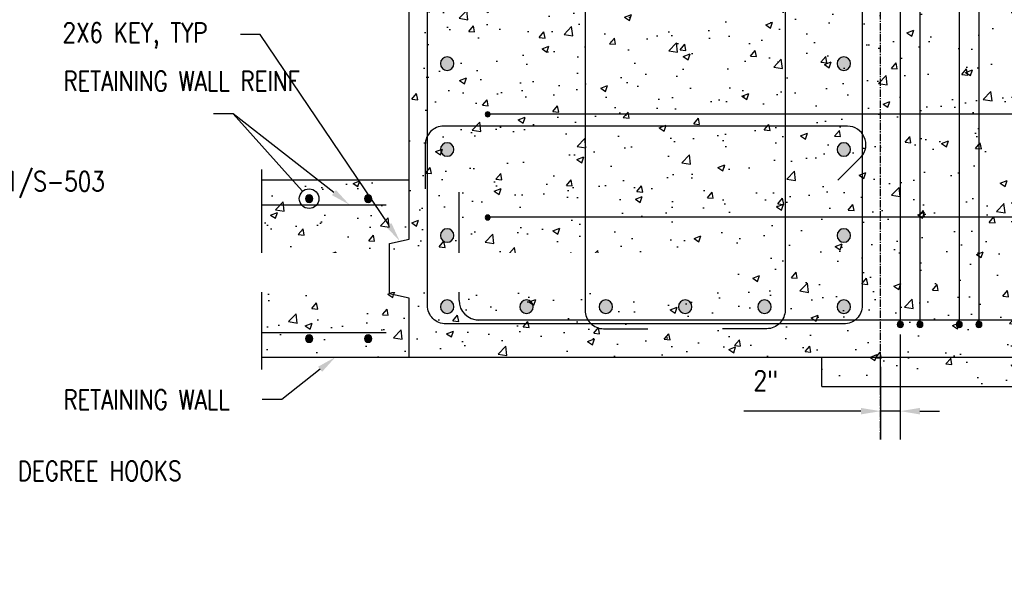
# Model space of a CAD drawing. Header units: inches. Extents: x 73 to 1688, y 720 to 938.
# Tile 31 of 34: x 965 to 1065, y 816 to 875. Entities that reach past the tile are written whole.
import ezdxf
from ezdxf import colors
from ezdxf.entities.mleader import LeaderData, LeaderLine
from ezdxf.math import Vec2, Vec3

# ---------------------------------------------------------------- set-up
doc = ezdxf.new("R2010")
doc.units = ezdxf.units.IN
doc.header["$MEASUREMENT"] = 0
doc.linetypes.add('CENTER2', pattern=[1.125, 0.75, -0.125, 0.125, -0.125])
for name, color, linetype in [('A-DETL', 3, 'Continuous'), ('A-DETL-GENF', 3, 'Continuous'), ('A-DETL-MEDM', 3, 'Continuous'), ('A-DETL-WIDE', 5, 'Continuous'), ('A-WALL', 4, 'Continuous'), ('A-WALL-PATT', 8, 'Continuous'), ('S-ANNO-DIMS', 1, 'Continuous'), ('S-ANNO-NOTE', 2, 'Continuous'), ('S-BEAM', 13, 'Continuous'), ('S-COLS', 53, 'Continuous'), ('S-DETL-HVY', 4, 'Continuous'), ('S-GRID', 1, 'CENTER2')]:
    doc.layers.add(name, color=color, linetype=linetype)
doc.styles.add('Annotative', font='romans.shx', dxfattribs={"width": 0.8, "height": 0.125})
doc.dimstyles.new('Annotative', dxfattribs={"dimscale": 0, "dimtxt": 0.125, "dimasz": 0.125, "dimexe": 0.18, "dimexo": 0.0625, "dimgap": 0.09, "dimtad": 1, "dimdec": 3, "dimzin": 3, "dimdsep": 46, "dimlunit": 4, "dimtxsty": 'Annotative', "dimcen": 0.09, "dimclrt": 2, "dimazin": 2, "dimtfac": 1, "dimtdec": 3, "dimtmove": 0, "dimatfit": 0, "dimfxl": 1, "dimtfill": 1, "dimfrac": 2, "dimtolj": 1, "dimtzin": 0, "dimarcsym": 0})
pattern_1 = [(50, (0, 0), (7.172602, -0.627521), [0.75, -8.25]), (355, (0, 0), (-1.387513, 7.52192), [0.6, -6.6]), (100.45144, (0.598, -0.052), (5.78509, 6.8944), [0.637402, -7.01142]), (46.1842, (0, 2), (10.672413, -1.655193), [1.125, -12.375]), (96.6356, (0.889, 1.862), (9.34662, 9.741186), [0.9561, -10.51714]), (351.1842, (0, 2), (9.34662, 9.74119), [0.9, -9.9]), (21, (1, 1.5), (5.96907, -4.02619), [0.75, -8.25]), (326, (1, 1.5), (2.433153, 7.2515), [0.6, -6.6]), (71.45144, (1.4974, 1.1645), (8.402224, 3.22531), [0.637402, -7.01142]), (37.5, (0, 0), (0.1215986, 3.3289385), [0, -6.52, 0, -6.7, 0, -6.625]), (7.5, (0, 0), (2.630695, 3.944117), [0, -3.82, 0, -6.37, 0, -2.525]), (327.5, (-2.23, 0), (5.3382244, -0.2255487), [0, -2.5, 0, -7.8, 0, -10.35]), (317.5, (-3.23, 0), (5.831862, 1.00105), [0, -3.25, 0, -5.18, 0, -7.35])]

# ---------------------------------------------------------------- blocks, each defined once
blk = doc.blocks.new('Reinforcing Bar Section_USACE - __11-1185627-PILASTER CORNER THRU HEADER BEAM')
at = {"layer": 'A-DETL-GENF'}
blk.add_hatch(color=256, dxfattribs=at).paths.add_polyline_path([(245.17, 887.41), (245.48, 887.41), (245.76, 887.54), (245.95, 887.78), (246.01, 888.08), (245.95, 888.38), (245.76, 888.62), (245.48, 888.75), (245.17, 888.75), (244.9, 888.62), (244.71, 888.38), (244.64, 888.08), (244.71, 887.78), (244.9, 887.54)])
for start, end in [(0, 180), (180, 0)]:
    blk.add_arc((245.33, 888.08), 0.688, start, end, dxfattribs=at)
blk = doc.blocks.new('Reinforcing Bar Section_USACE - __6-1491246-PILASTER CORNER THRU HEADER BEAM')
at = {"layer": 'A-DETL-GENF'}
blk.add_hatch(color=256, dxfattribs=at).paths.add_polyline_path([(196.81, 842.97), (196.98, 842.97), (197.13, 843.04), (197.24, 843.17), (197.27, 843.33), (197.24, 843.49), (197.13, 843.62), (196.98, 843.7), (196.81, 843.7), (196.66, 843.62), (196.56, 843.49), (196.52, 843.33), (196.56, 843.17), (196.66, 843.04)])
for start, end in [(0, 180), (180, 0)]:
    blk.add_arc((196.9, 843.33), 0.375, start, end, dxfattribs=at)
blk = doc.blocks.new('Reinforcing Bar Section_USACE - __6-1581488-PILASTER CORNER THRU HEADER BEAM')
at = {"layer": 'A-DETL-GENF'}
blk.add_hatch(color=256, dxfattribs=at).paths.add_polyline_path([(196.81, 834.72), (196.98, 834.72), (197.13, 834.79), (197.24, 834.92), (197.27, 835.08), (197.24, 835.24), (197.13, 835.37), (196.98, 835.45), (196.81, 835.45), (196.66, 835.37), (196.56, 835.24), (196.52, 835.08), (196.56, 834.92), (196.66, 834.79)])
for start, end in [(0, 180), (180, 0)]:
    blk.add_arc((196.9, 835.08), 0.375, start, end, dxfattribs=at)
blk = doc.blocks.new('Reinforcing Bar Section_USACE - __5-599893-PILASTER CORNER THRU HEADER BEAM')
at = {"layer": 'A-DETL-GENF'}
blk.add_hatch(color=256, dxfattribs=at).paths.add_polyline_path([(253.08, 836.21), (253.21, 836.24), (253.32, 836.32), (253.38, 836.45), (253.38, 836.59), (253.32, 836.71), (253.21, 836.8), (253.08, 836.83), (252.94, 836.8), (252.83, 836.71), (252.77, 836.59), (252.77, 836.45), (252.83, 836.32), (252.94, 836.24)])
for radius, start, end in [(0.313, 90, 270), (0.312, 270, 90)]:
    blk.add_arc((253.08, 836.52), radius, start, end, dxfattribs=at)
blk = doc.blocks.new('Reinforcing Bar Section_USACE - __4-579026-PILASTER CORNER THRU HEADER BEAM')
at = {"layer": 'A-DETL-GENF'}
blk.add_hatch(color=256, dxfattribs=at).paths.add_polyline_path([(209.12, 878.67), (209.22, 878.72), (209.29, 878.8), (209.32, 878.91), (209.29, 879.02), (209.22, 879.11), (209.12, 879.16), (209.01, 879.16), (208.91, 879.11), (208.84, 879.02), (208.82, 878.91), (208.84, 878.8), (208.91, 878.72), (209.01, 878.67)])
for start, end in [(0, 180), (180, 0)]:
    blk.add_arc((209.07, 878.91), 0.25, start, end, dxfattribs=at)
blk = doc.blocks.new('Break Line - Break Line-2021338-PILASTER CORNER THRU HEADER BEAM')
at = {"layer": 'A-DETL-MEDM', "lineweight": -3}
for p, q in [((186.08, 840.21), (186.08, 849.29)), ((187.58, 839.71), (186.08, 840.21)), ((184.58, 838.71), (187.58, 839.71)), ((186.08, 838.21), (184.58, 838.71)), ((186.08, 828.94), (186.08, 838.21))]:
    blk.add_line(p, q, dxfattribs=at)
blk = doc.blocks.new('*D53')
at = {"layer": 'Defpoints', "color": 0, "transparency": 16777216}
for p in [(1012.2, 880.69), (1012.2, 875.5), (1004.21, 873.52)]:
    blk.add_point(p, dxfattribs=at)
at = {"layer": 'S-ANNO-DIMS', "color": 0, "lineweight": -2, "transparency": 16777216}
for p, q in [((1004.21, 874.52), (1004.21, 883.57)), ((1012.2, 876.5), (1012.2, 883.57)), ((1002.21, 880.69), (986.09, 880.69)), ((1012.2, 880.69), (1004.21, 880.69)), ((1014.2, 880.69), (1016.2, 880.69))]:
    blk.add_line(p, q, dxfattribs=at)
at = {"layer": 'S-ANNO-DIMS', "color": 0, "transparency": 16777216}
for points in [[(1002.21, 881.02), (1002.21, 880.36), (1004.21, 880.69)], [(1014.2, 881.02), (1014.2, 880.36), (1012.2, 880.69)]]:
    blk.add_solid(points, dxfattribs=at)
at = {"layer": 'S-ANNO-DIMS', "color": 2, "lineweight": -3, "transparency": 16777216, "insert": (991.76, 883.46), "char_height": 2, "width": 12.9956, "attachment_point": 5, "line_spacing_factor": 0.983083, "style": 'Annotative', "bg_fill": 3, "box_fill_scale": 1.25, "bg_fill_color": 256, "bg_fill_true_color": 13158600, "bg_fill_transparency": 0}
blk.add_mtext('\\A1;8" MAX', dxfattribs=at)
blk = doc.blocks.new('_DotBlank')
at = {"color": 0, "linetype": 'ByBlock', "lineweight": -2}
blk.add_line((-0.5, 0), (-1, 0), dxfattribs=at)
blk.add_circle((0, 0), 0.5, dxfattribs=at)
blk = doc.blocks.new('Reinforcing Bend Type T9_USACE - _6-1400937-PILASTER CORNER PLAN')
at = {"lineweight": -3}
blk.add_lwpolyline([(224.5, 887.39), (222.12, 889.77, 0.646084), (219, 888.36), (219, 873.83), (219, 837.97, 0.414214), (220.87, 836.09), (225.38, 836.09)], format="xyb", dxfattribs=at)
blk = doc.blocks.new('Reinforcing Bend Type T1_USACE - _6-1581527-PILASTER CORNER PLAN')
at = {"lineweight": -3}
blk.add_line((241.7, 886.98), (244.04, 889.32), dxfattribs=at)
for points in [[(244.05, 889.33, -0.655401), (247.2, 887.96), (247.2, 838.46, -0.414214), (245.33, 836.58), (204.83, 836.58, -0.414214), (202.95, 838.46), (202.95, 887.96, -0.414214), (204.83, 889.83), (245.26, 889.83)], [(244.36, 884.34), (246.74, 886.73, 0.1764), (247.2, 887.93, 0.017511)]]:
    blk.add_lwpolyline(points, format="xyb", dxfattribs=at)
blk = doc.blocks.new('Reinforcing Bend Type T9_USACE - _6-1282184-PILASTER CORNER PLAN')
at = {"lineweight": -3}
blk.add_lwpolyline([(244.73, 851.21), (247.11, 853.59, 0.646084), (245.7, 856.71), (204.59, 856.71, 0.414214), (202.72, 854.83), (202.72, 850.33)], format="xyb", dxfattribs=at)
blk = doc.blocks.new('*D100')
at = {"layer": 'Defpoints', "color": 0, "transparency": 16777216}
for p in [(1054.21, 843.85), (1052.21, 840.54), (1054.21, 835.03)]:
    blk.add_point(p, dxfattribs=at)
at = {"layer": 'S-ANNO-DIMS', "color": 0, "lineweight": -2, "transparency": 16777216}
for p, q in [((1054.21, 842.85), (1054.21, 832.15)), ((1052.21, 839.54), (1052.21, 832.15)), ((1050.21, 835.03), (1038.29, 835.03)), ((1054.21, 835.03), (1052.21, 835.03)), ((1056.21, 835.03), (1058.21, 835.03))]:
    blk.add_line(p, q, dxfattribs=at)
at = {"layer": 'S-ANNO-DIMS', "color": 0, "transparency": 16777216}
for points in [[(1050.21, 835.36), (1050.21, 834.7), (1052.21, 835.03)], [(1056.21, 835.36), (1056.21, 834.7), (1054.21, 835.03)]]:
    blk.add_solid(points, dxfattribs=at)
at = {"layer": 'S-ANNO-DIMS', "color": 2, "lineweight": -3, "transparency": 16777216, "insert": (1039.28, 839.14), "char_height": 2, "width": 3.1065, "attachment_point": 1, "line_spacing_factor": 0.983083, "style": 'Annotative', "bg_fill": 3, "box_fill_scale": 1.25, "bg_fill_color": 256, "bg_fill_true_color": 13158600, "bg_fill_transparency": 0}
blk.add_mtext('\\A1;2"', dxfattribs=at)

msp = doc.modelspace()

# ---------------------------------------------------------------- hatches: boundary and pattern name
at = {"layer": 'A-WALL-PATT', "lineweight": -3}
h = msp.add_hatch(dxfattribs=at)
h.set_pattern_fill('AR-CONC', color=256, style=0)
h.set_pattern_definition(pattern_1)
h.paths.add_polyline_path([(1044.2121, 900.5393), (1043.8921, 902.0393), (1040.5321, 902.0393), (1040.2121, 900.5393), (1004.2121, 900.5393), (1004.2121, 858.5393), (1004.2121, 852.5393), (1002.2121, 852.1126), (1002.2121, 846.9659), (1004.2121, 846.5393), (1004.2121, 840.5393), (1104.2121, 840.5393), (1104.2121, 866.7678), (1105.7121, 867.2678), (1102.7121, 868.2678), (1104.2121, 868.7678), (1104.2121, 900.5393)])
h = msp.add_hatch(dxfattribs=at)
h.set_pattern_fill('AR-CONC', color=256, style=0)
h.set_pattern_definition(pattern_1)
h.paths.add_polyline_path([(1002.2121, 852.1126), (1004.2121, 852.5393), (1004.2121, 858.5393), (989.2121, 858.5393), (989.2121, 850.5393), (990.7121, 850.0393), (987.7121, 849.0393), (989.2121, 848.5393), (989.2121, 840.5393), (1004.2121, 840.5393), (1004.2121, 846.5393), (1002.2121, 846.9659)])
h = msp.add_hatch(dxfattribs=at)
h.set_pattern_fill('AR-CONC', color=256, style=0)
h.set_pattern_definition(pattern_1)
h.paths.add_polyline_path([(1104.2121, 840.5393), (1052.2121, 840.5393), (1052.2121, 837.5393), (1104.2121, 837.5393)])
h.paths.add_polyline_path([(1052.2121, 840.5393), (1046.2121, 840.5393), (1046.2121, 837.5393), (1052.2121, 837.5393)])

# ---------------------------------------------------------------- linework, layer by layer
at = {"layer": 'A-DETL', "lineweight": -3}
for p, q in [((1104.2121, 865.2678), (1012.4472, 865.2678)), ((1009.2958, 846.3108), (1009.2958, 857.3108)), ((989.2121, 856.0478), (1001.884, 856.0478)), ((1104.2121, 854.7678), (1012.4472, 854.7678)), ((1104.2121, 844.3108), (1011.0458, 844.3108)), ((989.2121, 843.0307), (1001.884, 843.0307))]:
    msp.add_line(p, q, dxfattribs=at)
msp.add_arc((1011.2958, 846.3108), 2, 180, 270, dxfattribs=at)
at = {"layer": 'A-DETL-WIDE', "lineweight": -3}
for p, q in [((1054.2121, 897.2268), (1054.2121, 844.1643)), ((1056.2121, 897.2268), (1056.2121, 844.1643)), ((1060.2121, 897.2268), (1060.2121, 844.1643)), ((1062.2121, 897.2268), (1062.2121, 844.1643))]:
    msp.add_line(p, q, dxfattribs=at)
at = {"layer": 'A-WALL', "lineweight": -3}
for p, q in [((1004.2121, 858.5393), (1004.2121, 900.5393)), ((1004.2121, 840.5393), (1104.2121, 840.5393))]:
    msp.add_line(p, q, dxfattribs=at)
at = {"layer": 'S-BEAM', "lineweight": -3}
for p, q in [((1052.2121, 840.5393), (1104.2121, 840.5393)), ((1046.2121, 837.5393), (1104.2121, 837.5393))]:
    msp.add_line(p, q, dxfattribs=at)
at = {"layer": 'S-COLS', "lineweight": -3}
msp.add_line((1004.2121, 840.5393), (1052.2121, 840.5393), dxfattribs=at)
at = {"layer": 'S-GRID', "lineweight": -3}
msp.add_line((1052.2121, 832.151), (1052.2121, 924.6807), dxfattribs=at)

# ---------------------------------------------------------------- block references
at = {"layer": 'A-DETL-GENF', "lineweight": -3}
for name, p in [('Reinforcing Bar Section_USACE - __11-1185627-PILASTER CORNER THRU HEADER BEAM', (762.7597, -17.6667)), ('Reinforcing Bar Section_USACE - __11-1185627-PILASTER CORNER THRU HEADER BEAM', (803.1347, -17.6667)), ('Reinforcing Bar Section_USACE - __4-579026-PILASTER CORNER THRU HEADER BEAM', (803.1347, -13.6667)), ('Reinforcing Bar Section_USACE - __11-1185627-PILASTER CORNER THRU HEADER BEAM', (762.7597, -26.4167)), ('Reinforcing Bar Section_USACE - __11-1185627-PILASTER CORNER THRU HEADER BEAM', (803.1347, -26.4167)), ('Break Line - Break Line-2021338-PILASTER CORNER THRU HEADER BEAM', (803.1347, 10.3333)), ('Reinforcing Bar Section_USACE - __6-1491246-PILASTER CORNER THRU HEADER BEAM', (797.1347, 13.3333)), ('Reinforcing Bar Section_USACE - __6-1491246-PILASTER CORNER THRU HEADER BEAM', (803.1347, 13.3333)), ('Reinforcing Bar Section_USACE - __4-579026-PILASTER CORNER THRU HEADER BEAM', (803.1347, -24.1667)), ('Reinforcing Bar Section_USACE - __11-1185627-PILASTER CORNER THRU HEADER BEAM', (762.7597, -35.1667)), ('Reinforcing Bar Section_USACE - __11-1185627-PILASTER CORNER THRU HEADER BEAM', (803.1347, -35.1667)), ('Reinforcing Bar Section_USACE - __11-1185627-PILASTER CORNER THRU HEADER BEAM', (762.7597, -42.4167)), ('Reinforcing Bar Section_USACE - __11-1185627-PILASTER CORNER THRU HEADER BEAM', (770.8347, -42.4167)), ('Reinforcing Bar Section_USACE - __11-1185627-PILASTER CORNER THRU HEADER BEAM', (778.9097, -42.4167)), ('Reinforcing Bar Section_USACE - __11-1185627-PILASTER CORNER THRU HEADER BEAM', (786.9847, -42.4167)), ('Reinforcing Bar Section_USACE - __11-1185627-PILASTER CORNER THRU HEADER BEAM', (795.0597, -42.4167)), ('Reinforcing Bar Section_USACE - __11-1185627-PILASTER CORNER THRU HEADER BEAM', (803.1347, -42.4167)), ('Reinforcing Bar Section_USACE - __5-599893-PILASTER CORNER THRU HEADER BEAM', (801.1347, 7.3333)), ('Reinforcing Bar Section_USACE - __5-599893-PILASTER CORNER THRU HEADER BEAM', (803.1347, 7.3333)), ('Reinforcing Bar Section_USACE - __5-599893-PILASTER CORNER THRU HEADER BEAM', (807.1347, 7.3333)), ('Reinforcing Bar Section_USACE - __5-599893-PILASTER CORNER THRU HEADER BEAM', (809.1347, 7.3333)), ('Reinforcing Bar Section_USACE - __6-1581488-PILASTER CORNER THRU HEADER BEAM', (797.1347, 7.3333)), ('Reinforcing Bar Section_USACE - __6-1581488-PILASTER CORNER THRU HEADER BEAM', (803.1347, 7.3333))]:
    msp.add_blockref(name, p, dxfattribs=at)
at = {"layer": 'S-DETL-HVY', "lineweight": -3}
msp.add_blockref('Reinforcing Bend Type T9_USACE - _6-1282184-PILASTER CORNER PLAN', (803.1347, 7.3333), dxfattribs=at)

# ---------------------------------------------------------------- leaders
at = {"layer": 'S-ANNO-NOTE', "lineweight": -3}
ml = msp.add_multileader_mtext('Standard', dxfattribs=at)
ml.set_content('RETAINING WALL REINF', color=256, style='Annotative')
ml.set_leader_properties(color=1, linetype='ByLayer', lineweight=-1)
ml.build(insert=Vec2(0, 0))
ml.multileader.update_dxf_attribs({"text_left_attachment_type": 3, "text_right_attachment_type": 3, "dogleg_length": 0.125, "arrow_head_size": 2, "scale": 16})
ctx = ml.context
ctx.base_point, ctx.scale, ctx.char_height, ctx.arrow_head_size, ctx.landing_gap_size, ctx.plane_origin = Vec3(967.5649, 865.2941), 16, 2, 2, 1.44, Vec3(997.7583, 857.0229)
ctx.left_attachment, ctx.right_attachment = 3, 3
notes = []
notes.append((ctx, [(0, (1, 1, 0), (986.3115, 865.2941), (-1, 0), 2, [(1, [(998.1313, 856.0478)], 0, [])])]))
ctx.mtext.insert, ctx.mtext.width, ctx.mtext.flow_direction = Vec3(969.0049, 869.6275), 14.55587, 5
ml = msp.add_multileader_mtext('Standard', dxfattribs=at)
ml.set_content('', color=256, style='Annotative')
ml.set_leader_properties(color=1, lineweight=-1)
ml.set_arrow_properties(name='DOTBLANK')
ml.build(insert=Vec2(0, 0))
ml.multileader.update_dxf_attribs({"has_dogleg": 0, "text_right_attachment_type": 3, "dogleg_length": 0.125, "arrow_head_size": 2, "scale": 16})
ctx = ml.context
ctx.base_point, ctx.scale, ctx.char_height, ctx.arrow_head_size, ctx.landing_gap_size, ctx.plane_origin = Vec3(983.4315, 865.2941), 16, 2, 2, 1.44, Vec3(997.6885, 855.1103)
ctx.right_attachment = 3
notes.append((ctx, [(0, (1, 1, 0), (988.3115, 865.2941), (-1, 0), 2, [(0, [(994.0327, 856.6643)], 0, [])])]))
ctx.mtext.insert, ctx.mtext.flow_direction = Vec3(984.8715, 866.2941), 5
ml = msp.add_multileader_mtext('Standard', dxfattribs=at)
ml.set_content('\\pxt3.2,6.4,9.6,12.8,16,19.2,22.4,25.6,28.8,32,35.2,38.4,41.6,44.8,48,51.2,54.4,57.6,60.8,64,67.2,70.4,73.6,76.8,80,83.2,86.4,89.6,92.8,96,99.2,102.4;{\\C256;PARAPET BEAM SHEAR REINF REF B1/S-503}', color=256, style='Annotative')
ml.set_leader_properties(color=1, linetype='ByLayer', lineweight=-1)
ml.build(insert=Vec2(0, 0))
ml.multileader.update_dxf_attribs({"text_right_attachment_type": 3, "dogleg_length": 0.125, "arrow_head_size": 2, "scale": 16})
ctx = ml.context
ctx.base_point, ctx.scale, ctx.char_height, ctx.arrow_head_size, ctx.landing_gap_size, ctx.plane_origin = Vec3(923.0233, 858.0842), 16, 2, 2, 1.44, Vec3(915.8091, 864.4693)
ctx.right_attachment = 3
notes.append((ctx, [(0, (1, 1, 0), (921.0233, 858.0842), (1, 0), 2, [(0, [(913.8266, 864.4693)], 0, [])])]))
ctx.mtext.insert, ctx.mtext.width, ctx.mtext.flow_direction = Vec3(924.4633, 859.4175), 22.369374, 5
ml = msp.add_multileader_mtext('Standard', dxfattribs=at)
ml.set_content('\\pxt3.2,6.4,9.6,12.8,16,19.2,22.4,25.6,28.8,32,35.2,38.4,41.6,44.8,48,51.2,54.4,57.6,60.8,64,67.2,70.4,73.6,76.8,80,83.2,86.4,89.6,92.8,96,99.2,102.4;{\\C256;RETAINING WALL}', color=256, style='Annotative')
ml.set_leader_properties(color=1, linetype='ByLayer', lineweight=-1)
ml.build(insert=Vec2(0, 0))
ml.multileader.update_dxf_attribs({"text_left_attachment_type": 3, "text_right_attachment_type": 3, "dogleg_length": 0.125, "arrow_head_size": 2, "scale": 16})
ctx = ml.context
ctx.base_point, ctx.scale, ctx.char_height, ctx.arrow_head_size, ctx.landing_gap_size, ctx.plane_origin = Vec3(967.5649, 836.2069), 16, 2, 2, 1.44, Vec3(990.8463, 840.8383)
ctx.left_attachment, ctx.right_attachment = 3, 3
notes.append((ctx, [(1, (1, 1, 0), (991.2639, 836.2069), (-1, 0), 2, [(0, [(996.7121, 840.5393)], 0, [])])]))
ctx.mtext.insert, ctx.mtext.flow_direction = Vec3(969.0049, 837.2069), 5
ml = msp.add_multileader_mtext('Standard', dxfattribs=at)
ml.set_content('\\pxt3.2,6.4,9.6,12.8,16,19.2,22.4,25.6,28.8,32,35.2,38.4,41.6,44.8,48,51.2,54.4,57.6,60.8,64,67.2,70.4,73.6,76.8,80,83.2,86.4,89.6,92.8,96,99.2,102.4;{\\C256;RETAINING WALL}', color=256, style='Annotative')
ml.set_leader_properties(color=1, linetype='ByLayer', lineweight=-1)
ml.build(insert=Vec2(0, 0))
ml.multileader.update_dxf_attribs({"text_left_attachment_type": 3, "text_right_attachment_type": 3, "dogleg_length": 0.125, "arrow_head_size": 2, "scale": 16})
ctx = ml.context
ctx.base_point, ctx.scale, ctx.char_height, ctx.arrow_head_size, ctx.landing_gap_size, ctx.plane_origin = Vec3(802.7708, 826.4422), 16, 2, 2, 1.44, Vec3(818.844, 833.505)
ctx.left_attachment, ctx.right_attachment = 3, 3
notes.append((ctx, [(1, (1, 1, 0), (818.927, 826.4422), (-1, 0), 2, [(0, [(818.844, 833.2059)], 0, [])])]))
ctx.mtext.insert, ctx.mtext.width, ctx.mtext.flow_direction = Vec3(804.2108, 830.7755), 12.070297, 5
ml = msp.add_multileader_mtext('Standard', dxfattribs=at)
ml.set_content('(2) #6 VERT AND #3 HORIZ @ 8" OC', color=256, style='Annotative')
ml.set_leader_properties(color=1, linetype='ByLayer', lineweight=-1)
ml.build(insert=Vec2(0, 0))
ml.multileader.update_dxf_attribs({"text_right_attachment_type": 3, "dogleg_length": 0.125, "arrow_head_size": 2, "scale": 16})
ctx = ml.context
ctx.base_point, ctx.scale, ctx.char_height, ctx.arrow_head_size, ctx.landing_gap_size, ctx.plane_origin = Vec3(695.8409, 804.1947), 16, 2, 2, 1.44, Vec3(692.4534, 827.4414)
ctx.right_attachment = 3
notes.append((ctx, [(1, (1, 1, 0), (693.8409, 804.1947), (1, 0), 2, [(0, [(693.8409, 827.4414)], 0, [])])]))
ctx.mtext.insert, ctx.mtext.width, ctx.mtext.flow_direction = Vec3(697.2809, 805.1947), 29.231271, 5
for ctx, leaders in notes:
    for number, flags, end, landing, length, lines in leaders:
        leader = LeaderData()
        leader.index, (leader.has_last_leader_line, leader.has_dogleg_vector, leader.attachment_direction) = number, flags
        leader.last_leader_point, leader.dogleg_vector, leader.dogleg_length = Vec3(end), Vec3(landing), length
        for number, points, colour, breaks in lines:
            line = LeaderLine()
            line.index, line.vertices, line.color, line.breaks = number, Vec3.list(points), colors.encode_raw_color(colour), breaks
            leader.lines.append(line)
        ctx.leaders.append(leader)

# ---------------------------------------------------------------- next in the draw order: dimensions: what is measured, and where the dimension line sits
at = {"layer": 'S-ANNO-DIMS', "lineweight": -3}
dim = msp.add_linear_dim(base=(1012.2021, 880.6893), p1=(1004.2121, 873.5164), p2=(1012.2021, 875.4963), text='8" MAX', dimstyle='Annotative', override={"dimpost": '\\X'}, dxfattribs=at)
dim.commit()
dim.dimension.update_dxf_attribs({"geometry": '*D53', "text_midpoint": (991.7626, 880.6893), "dimtype": 160})

# ---------------------------------------------------------------- next in the draw order: leaders
at = {"layer": 'S-ANNO-NOTE', "lineweight": -3}
ml = msp.add_multileader_mtext('Standard', dxfattribs=at)
ml.set_content('\\pxt3.2,6.4,9.6,12.8,16,19.2,22.4,25.6,28.8,32,35.2,38.4,41.6,44.8,48,51.2,54.4,57.6,60.8,64,67.2,70.4,73.6,76.8,80,83.2,86.4,89.6,92.8,96,99.2,102.4;{\\C256;SLOPED RECESS FOR PLOW AT BOTTOM OF PILASTER}', color=256, style='Annotative')
ml.set_leader_properties(color=1, linetype='ByLayer', lineweight=-1)
ml.build(insert=Vec2(0, 0))
ml.multileader.update_dxf_attribs({"text_right_attachment_type": 3, "dogleg_length": 0.125, "arrow_head_size": 2, "scale": 16})
ctx = ml.context
ctx.base_point, ctx.scale, ctx.char_height, ctx.arrow_head_size, ctx.landing_gap_size, ctx.plane_origin = Vec3(717.9585, 849.1482), 16, 2, 2, 1.44, Vec3(716.4068, 846.1449)
ctx.right_attachment = 3
notes = []
notes.append((ctx, [(0, (1, 1, 0), (715.9585, 849.1482), (1, 0), 2, [(0, [(710.4755, 844.7811)], 0, [])])]))
ctx.mtext.insert, ctx.mtext.width, ctx.mtext.flow_direction = Vec3(719.3985, 850.1482), 19.821922, 5
ctx.mtext.has_bg_fill, ctx.mtext.bg_color, ctx.mtext.bg_scale_factor, ctx.mtext.bg_transparency, ctx.mtext.use_window_bg_color = 1, -1027028792, 1.5, 0, 1
for ctx, leaders in notes:
    for number, flags, end, landing, length, lines in leaders:
        leader = LeaderData()
        leader.index, (leader.has_last_leader_line, leader.has_dogleg_vector, leader.attachment_direction) = number, flags
        leader.last_leader_point, leader.dogleg_vector, leader.dogleg_length = Vec3(end), Vec3(landing), length
        for number, points, colour, breaks in lines:
            line = LeaderLine()
            line.index, line.vertices, line.color, line.breaks = number, Vec3.list(points), colors.encode_raw_color(colour), breaks
            leader.lines.append(line)
        ctx.leaders.append(leader)

# ---------------------------------------------------------------- next in the draw order: linework, layer by layer
at = {"layer": 'A-WALL', "lineweight": -3}
msp.add_lwpolyline([(989.2121, 840.5393), (1004.2121, 840.5393), (1004.2121, 846.5393), (1002.2121, 846.9659), (1002.2121, 852.1126), (1004.2121, 852.5393), (1004.2121, 858.5393), (989.2121, 858.5393)], dxfattribs=at)

# ---------------------------------------------------------------- next in the draw order: block references
at = {"layer": 'S-DETL-HVY', "lineweight": -3}
for name in ['Reinforcing Bend Type T1_USACE - _6-1581527-PILASTER CORNER PLAN', 'Reinforcing Bend Type T9_USACE - _6-1400937-PILASTER CORNER PLAN']:
    msp.add_blockref(name, (803.1347, 7.3333), dxfattribs=at)
at = {"layer": 'S-DETL-HVY', "lineweight": -3, "xscale": -1}
msp.add_blockref('Reinforcing Bend Type T9_USACE - _6-1400937-PILASTER CORNER PLAN', (1261.4895, 7.3333), dxfattribs=at)

# ---------------------------------------------------------------- next in the draw order: leaders
at = {"layer": 'S-ANNO-NOTE', "lineweight": -3}
ml = msp.add_multileader_mtext('Standard', dxfattribs=at)
ml.set_content('\\pxt3.2,6.4,9.6,12.8,16,19.2,22.4,25.6,28.8,32,35.2,38.4,41.6,44.8,48,51.2,54.4,57.6,60.8,64,67.2,70.4,73.6,76.8,80,83.2,86.4,89.6,92.8,96,99.2,102.4;{\\C256;(14) - #10 VERTICALS}', color=256, style='Annotative')
ml.set_leader_properties(color=1, linetype='ByLayer', lineweight=-1)
ml.set_arrow_properties(name='DOTBLANK')
ml.build(insert=Vec2(0, 0))
ml.multileader.update_dxf_attribs({"text_right_attachment_type": 3, "dogleg_length": 0.125, "arrow_head_size": 2, "scale": 16})
ctx = ml.context
ctx.base_point, ctx.scale, ctx.char_height, ctx.arrow_head_size, ctx.landing_gap_size, ctx.plane_origin = Vec3(760.847, 882.9715), 16, 2, 2, 1.44, Vec3(729.2944, 861.309)
ctx.right_attachment = 3
notes = []
notes.append((ctx, [(0, (1, 1, 0), (758.847, 882.9715), (1, 0), 2, [(0, [(736.3181, 861.309)], 0, [])])]))
ctx.mtext.insert, ctx.mtext.width, ctx.mtext.flow_direction = Vec3(762.287, 883.9715), 15.072141, 5
ml = msp.add_multileader_mtext('Standard', dxfattribs=at)
ml.set_content('2X6 KEY, TYP', color=256, style='Annotative')
ml.set_leader_properties(color=1, linetype='ByLayer', lineweight=-1)
ml.build(insert=Vec2(0, 0))
ml.multileader.update_dxf_attribs({"text_left_attachment_type": 3, "text_right_attachment_type": 3, "dogleg_length": 0.125, "arrow_head_size": 2, "scale": 16})
ctx = ml.context
ctx.base_point, ctx.scale, ctx.char_height, ctx.arrow_head_size, ctx.landing_gap_size, ctx.plane_origin = Vec3(967.4887, 873.3739), 16, 2, 2, 1.44, Vec3(997.7583, 870.1044)
ctx.left_attachment, ctx.right_attachment = 3, 3
notes.append((ctx, [(0, (1, 1, 0), (989.0544, 873.3739), (-1, 0), 2, [(0, [(1003.2581, 852.3357)], 0, [])])]))
ctx.mtext.insert, ctx.mtext.width, ctx.mtext.flow_direction = Vec3(968.9287, 874.5643), 17.902535, 5
ml = msp.add_multileader_mtext('Standard', dxfattribs=at)
ml.set_content('RETAINING WALL REINF', color=256, style='Annotative')
ml.set_leader_properties(color=1, linetype='ByLayer', lineweight=-1)
ml.build(insert=Vec2(0, 0))
ml.multileader.update_dxf_attribs({"text_left_attachment_type": 3, "text_right_attachment_type": 3, "dogleg_length": 0.125, "arrow_head_size": 2, "scale": 16})
ctx = ml.context
ctx.base_point, ctx.scale, ctx.char_height, ctx.arrow_head_size, ctx.landing_gap_size, ctx.plane_origin = Vec3(802.7708, 862.2295), 16, 2, 2, 1.44, Vec3(818.3901, 849.6895)
ctx.left_attachment, ctx.right_attachment = 3, 3
notes.append((ctx, [(0, (1, 1, 0), (821.5175, 862.2295), (-1, 0), 2, [(1, [(816.5564, 848.7145)], 0, [])])]))
ctx.mtext.insert, ctx.mtext.width, ctx.mtext.flow_direction = Vec3(804.2108, 866.5629), 17.902535, 5
ml = msp.add_multileader_mtext('Standard', dxfattribs=at)
ml.set_content('(20) #8 VERT AND #3 TIES\\P@ 8" OC ', color=256, style='Annotative')
ml.set_leader_properties(color=1, linetype='ByLayer', lineweight=-1)
ml.build(insert=Vec2(0, 0))
ml.multileader.update_dxf_attribs({"text_right_attachment_type": 3, "dogleg_length": 0.125, "arrow_head_size": 2, "scale": 16})
ctx = ml.context
ctx.base_point, ctx.scale, ctx.char_height, ctx.arrow_head_size, ctx.landing_gap_size, ctx.plane_origin = Vec3(758.1446, 853.3376), 16, 2, 2, 1.44, Vec3(749.9542, 851.0711)
ctx.right_attachment = 3
notes.append((ctx, [(0, (1, 1, 0), (756.1446, 853.3376), (1, 0), 2, [(0, [(749.9542, 851.0711)], 0, [])])]))
ctx.mtext.insert, ctx.mtext.width, ctx.mtext.flow_direction = Vec3(759.5846, 854.3376), 20.276879, 5
for ctx, leaders in notes:
    for number, flags, end, landing, length, lines in leaders:
        leader = LeaderData()
        leader.index, (leader.has_last_leader_line, leader.has_dogleg_vector, leader.attachment_direction) = number, flags
        leader.last_leader_point, leader.dogleg_vector, leader.dogleg_length = Vec3(end), Vec3(landing), length
        for number, points, colour, breaks in lines:
            line = LeaderLine()
            line.index, line.vertices, line.color, line.breaks = number, Vec3.list(points), colors.encode_raw_color(colour), breaks
            leader.lines.append(line)
        ctx.leaders.append(leader)

# ---------------------------------------------------------------- next in the draw order: dimensions: what is measured, and where the dimension line sits
at = {"layer": 'S-ANNO-DIMS', "lineweight": -3}
dim = msp.add_linear_dim(base=(1054.2121, 835.031), p1=(1052.2121, 840.5393), p2=(1054.2121, 843.8518), dimstyle='Annotative', override={"dimpost": '\\X'}, dxfattribs=at)
dim.commit()
dim.dimension.update_dxf_attribs({"geometry": '*D100', "text_midpoint": (1040.8369, 835.031), "dimtype": 160})

# ---------------------------------------------------------------- next in the draw order: linework, layer by layer
at = {"layer": 'S-BEAM', "lineweight": -3}
for p, q in [((1046.2121, 837.5393), (1046.2121, 840.5393)), ((1052.2121, 837.5393), (1052.2121, 840.5393))]:
    msp.add_line(p, q, dxfattribs=at)

# ---------------------------------------------------------------- next in the draw order: leaders
at = {"layer": 'S-ANNO-NOTE', "lineweight": -3}
ml = msp.add_multileader_mtext('Standard', dxfattribs=at)
ml.set_content('\\A1;L4X4X1/2 SS ANGLE WITH 1/2" DIA SS HAS W/ 6" MIN EMBED @\\P12" OC', color=256, style='Annotative')
ml.set_leader_properties(color=1, linetype='ByLayer', lineweight=-1)
ml.build(insert=Vec2(0, 0))
ml.multileader.update_dxf_attribs({"text_right_attachment_type": 3, "dogleg_length": 0.125, "arrow_head_size": 2, "scale": 16})
ctx = ml.context
ctx.base_point, ctx.scale, ctx.char_height, ctx.arrow_head_size, ctx.landing_gap_size, ctx.plane_origin = Vec3(587.286, 838.154), 16, 2, 2, 1.44, Vec3(601.8511, 780.9679)
ctx.right_attachment = 3
notes = []
notes.append((ctx, [(1, (1, 1, 0), (585.286, 838.154), (1, 0), 2, [(0, [(504.2938, 817.9792)], 0, [])])]))
ctx.mtext.insert, ctx.mtext.width, ctx.mtext.flow_direction = Vec3(588.726, 839.154), 28.394236, 5
ml = msp.add_multileader_mtext('Standard', dxfattribs=at)
ml.set_content('ROOF SLAB REINF EXTEND INTO PARAPET BEAM W/ 90 DEGREE HOOKS', color=256, style='Annotative')
ml.set_leader_properties(color=1, linetype='ByLayer', lineweight=-1)
ml.set_arrow_properties(name='DOTBLANK')
ml.build(insert=Vec2(0, 0))
ml.multileader.update_dxf_attribs({"text_right_attachment_type": 3, "dogleg_length": 0.125, "arrow_head_size": 2, "scale": 16})
ctx = ml.context
ctx.base_point, ctx.scale, ctx.char_height, ctx.arrow_head_size, ctx.landing_gap_size, ctx.plane_origin = Vec3(902.7273, 828.9355), 16, 2, 2, 1.44, Vec3(915.6841, 832.6579)
ctx.right_attachment = 3
notes.append((ctx, [(0, (1, 1, 0), (900.7273, 828.9355), (1, 0), 2, [(0, [(897.3148, 838.3865)], 0, [])])]))
ctx.mtext.insert, ctx.mtext.width, ctx.mtext.flow_direction = Vec3(904.1673, 829.9355), 38.170599, 5
ml = msp.add_multileader_mtext('Standard', dxfattribs=at)
ml.set_content('#4 VERT AND\\P#3 HORIZ @ 8"\\POC W/ 180 DEGREE STD HOOK', color=256, style='Annotative')
ml.set_leader_properties(color=1, linetype='ByLayer', lineweight=-1)
ml.build(insert=Vec2(0, 0))
ml.multileader.update_dxf_attribs({"text_right_attachment_type": 3, "dogleg_length": 0.125, "arrow_head_size": 2, "scale": 16})
ctx = ml.context
ctx.base_point, ctx.scale, ctx.char_height, ctx.arrow_head_size, ctx.landing_gap_size, ctx.plane_origin = Vec3(758.1446, 818.8354), 16, 2, 2, 1.44, Vec3(716.4068, 831.9184)
ctx.right_attachment = 3
notes.append((ctx, [(0, (1, 1, 0), (756.1446, 818.8354), (1, 0), 2, [(0, [(750.4906, 833.2875)], 0, [])])]))
ctx.mtext.insert, ctx.mtext.width, ctx.mtext.flow_direction = Vec3(759.5846, 819.8354), 23.776987, 5
for ctx, leaders in notes:
    for number, flags, end, landing, length, lines in leaders:
        leader = LeaderData()
        leader.index, (leader.has_last_leader_line, leader.has_dogleg_vector, leader.attachment_direction) = number, flags
        leader.last_leader_point, leader.dogleg_vector, leader.dogleg_length = Vec3(end), Vec3(landing), length
        for number, points, colour, breaks in lines:
            line = LeaderLine()
            line.index, line.vertices, line.color, line.breaks = number, Vec3.list(points), colors.encode_raw_color(colour), breaks
            leader.lines.append(line)
        ctx.leaders.append(leader)

doc.saveas('drawing.dxf')
